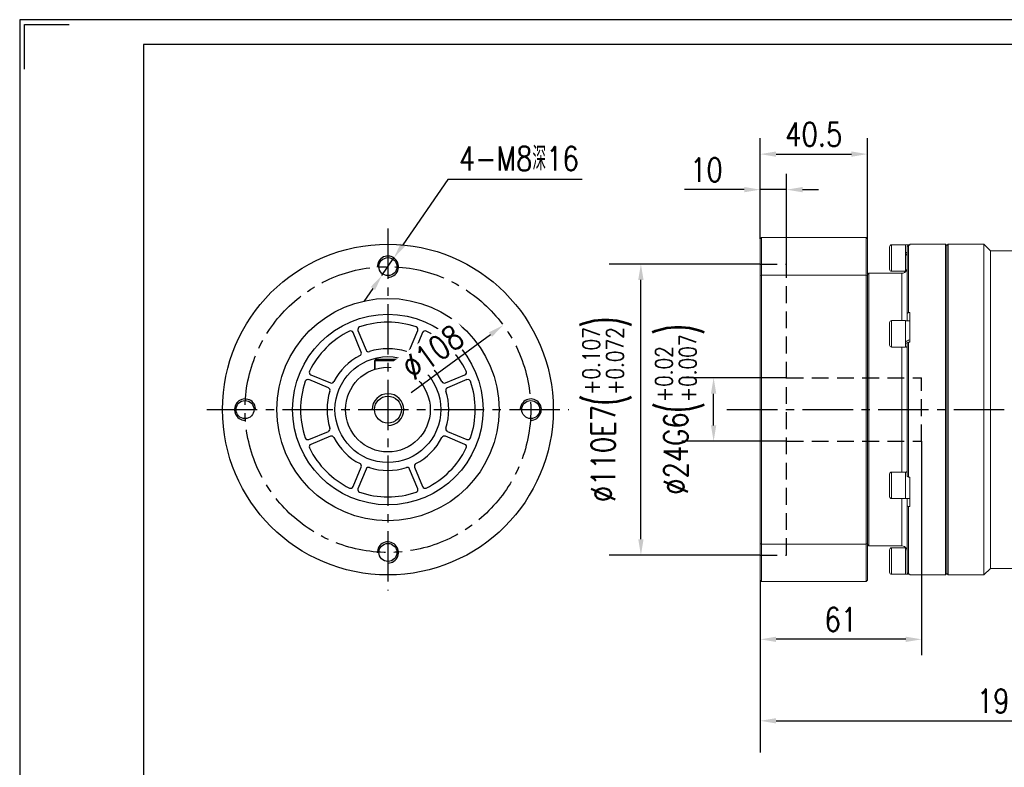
# Model space of a CAD drawing. Header units: millimetres. Extents: x 0 to 787, y 0 to 556.
# Tile 2 of 3: x 0 to 372, y 274 to 556. Entities that reach past the tile are written whole.
import ezdxf

# ---------------------------------------------------------------- set-up
doc = ezdxf.new("R2010")
doc.units = ezdxf.units.MM
doc.linetypes.add('CENTER2', pattern=[28.575, 19.05, -3.175, 3.175, -3.175])
doc.linetypes.add('DASHED2', pattern=[9.525, 6.35, -3.175])
for name, color, linetype in [('1轮廓实线层', 7, 'Continuous'), ('2细线层', 4, 'Continuous'), ('3中心线层', 1, 'CENTER2'), ('4虚线层', 6, 'DASHED2'), ('7标注层', 4, 'Continuous'), ('图框_外框线', 7, 'Continuous')]:
    doc.layers.add(name, color=color, linetype=linetype)
doc.styles.add('TH_GBDIM', font='romans.shx', dxfattribs={"width": 0.8, "bigfont": 'gbcbig.shx'})
doc.dimstyles.new('TH_GBDIM', dxfattribs={"dimscale": 6, "dimtxt": 4.5, "dimasz": 3, "dimexe": 2, "dimexo": 0, "dimgap": 1.5, "dimtad": 1, "dimdec": 1, "dimdsep": 46, "dimtxsty": 'TH_GBDIM', "dimcen": 2.5, "dimclrd": 130, "dimclre": 130, "dimclrt": 3, "dimadec": 0, "dimazin": 0, "dimtfac": 0.714286, "dimtdec": 1, "dimtmove": 0, "dimatfit": 3, "dimfxl": 1, "dimtzin": 0, "dimlwd": -1, "dimlwe": -1, "dimarcsym": 0})

# ---------------------------------------------------------------- blocks, each defined once
blk = doc.blocks.new('*D12')
at = {"layer": '7标注层', "color": 130}
for p, q in [((471.37, 394.64), (471.37, 279.53)), ((279.87, 344.64), (279.87, 279.53)), ((285.87, 291.53), (465.37, 291.53))]:
    blk.add_line(p, q, dxfattribs=at)
for points in [[(285.87, 292.53), (285.87, 290.53), (279.87, 291.53)], [(465.37, 290.53), (465.37, 292.53), (471.37, 291.53)]]:
    blk.add_solid(points, dxfattribs=at)
at = {"layer": 'Defpoints', "color": 0}
for p in [(471.37, 394.64), (279.87, 344.64), (471.37, 291.53)]:
    blk.add_point(p, dxfattribs=at)
at = {"layer": '7标注层', "color": 3, "insert": (375.62, 299.03), "char_height": 9, "attachment_point": 5, "style": 'TH_GBDIM'}
blk.add_mtext('191.5', dxfattribs=at)
blk = doc.blocks.new('*D13')
at = {"layer": '7标注层', "color": 130}
for p, q in [((279.87, 464.14), (222.78, 464.14)), ((234.78, 360.14), (234.78, 458.14)), ((279.87, 354.14), (222.78, 354.14))]:
    blk.add_line(p, q, dxfattribs=at)
for points in [[(235.78, 458.14), (233.78, 458.14), (234.78, 464.14)], [(233.78, 360.14), (235.78, 360.14), (234.78, 354.14)]]:
    blk.add_solid(points, dxfattribs=at)
at = {"layer": 'Defpoints', "color": 0}
for p in [(234.78, 464.14), (279.87, 464.14), (279.87, 354.14)]:
    blk.add_point(p, dxfattribs=at)
at = {"layer": '7标注层', "color": 3, "insert": (222, 409.14), "char_height": 9, "attachment_point": 5, "rotation": 90, "style": 'TH_GBDIM'}
blk.add_mtext('{\\A1;{%%c110}{}{E7\\H0.7143x;{\\H2x;\\W0.5;(}\\S+0.107^ +0.072;{\\H2x;\\W0.5;)}}}', dxfattribs=at)
blk = doc.blocks.new('*D14')
at = {"layer": '7标注层', "color": 130}
for p, q in [((289.87, 421.14), (250.26, 421.14)), ((262.26, 403.14), (262.26, 415.14)), ((289.87, 397.14), (250.26, 397.14))]:
    blk.add_line(p, q, dxfattribs=at)
for points in [[(263.26, 415.14), (261.26, 415.14), (262.26, 421.14)], [(261.26, 403.14), (263.26, 403.14), (262.26, 397.14)]]:
    blk.add_solid(points, dxfattribs=at)
at = {"layer": 'Defpoints', "color": 0}
for p in [(262.26, 421.14), (289.87, 421.14), (289.87, 397.14)]:
    blk.add_point(p, dxfattribs=at)
at = {"layer": '7标注层', "color": 3, "insert": (249.49, 409.14), "char_height": 9, "attachment_point": 5, "rotation": 90, "style": 'TH_GBDIM'}
blk.add_mtext('{\\A1;{%%c24}{}{G6\\H0.7143x;{\\H2x;\\W0.5;(}\\S+0.02^ +0.007;{\\H2x;\\W0.5;)}}}', dxfattribs=at)
blk = doc.blocks.new('*D27')
at = {"layer": '7标注层', "color": 130}
for p, q in [((279.87, 473.64), (279.87, 498.24)), ((289.87, 464.14), (289.87, 498.24)), ((273.87, 492.24), (251.24, 492.24)), ((289.87, 492.24), (279.87, 492.24)), ((295.87, 492.24), (301.87, 492.24))]:
    blk.add_line(p, q, dxfattribs=at)
for points in [[(273.87, 491.24), (273.87, 493.24), (279.87, 492.24)], [(295.87, 493.24), (295.87, 491.24), (289.87, 492.24)]]:
    blk.add_solid(points, dxfattribs=at)
at = {"layer": 'Defpoints', "color": 0}
for p in [(279.87, 492.24), (279.87, 473.64), (289.87, 464.14)]:
    blk.add_point(p, dxfattribs=at)
at = {"layer": '7标注层', "color": 3, "insert": (259.55, 499.74), "char_height": 9, "attachment_point": 5, "style": 'TH_GBDIM'}
blk.add_mtext('10', dxfattribs=at)
blk = doc.blocks.new('*D28')
at = {"layer": '7标注层', "color": 130}
for p, q in [((340.87, 397.14), (340.87, 316.32)), ((279.87, 344.64), (279.87, 316.32)), ((334.87, 322.32), (285.87, 322.32))]:
    blk.add_line(p, q, dxfattribs=at)
for points in [[(285.87, 323.32), (285.87, 321.32), (279.87, 322.32)], [(334.87, 321.32), (334.87, 323.32), (340.87, 322.32)]]:
    blk.add_solid(points, dxfattribs=at)
at = {"layer": 'Defpoints', "color": 0}
for p in [(340.87, 397.14), (279.87, 344.64), (279.87, 322.32)]:
    blk.add_point(p, dxfattribs=at)
at = {"layer": '7标注层', "color": 3, "insert": (310.37, 329.82), "char_height": 9, "attachment_point": 5, "style": 'TH_GBDIM'}
blk.add_mtext('61', dxfattribs=at)
blk = doc.blocks.new('*D29')
at = {"layer": '7标注层', "color": 130}
for p, q in [((279.87, 473.64), (279.87, 511.66)), ((320.37, 473.64), (320.37, 511.66)), ((285.87, 505.66), (314.37, 505.66))]:
    blk.add_line(p, q, dxfattribs=at)
for points in [[(285.87, 506.66), (285.87, 504.66), (279.87, 505.66)], [(314.37, 504.66), (314.37, 506.66), (320.37, 505.66)]]:
    blk.add_solid(points, dxfattribs=at)
at = {"layer": 'Defpoints', "color": 0}
for p in [(320.37, 505.66), (279.87, 473.64), (320.37, 473.64)]:
    blk.add_point(p, dxfattribs=at)
at = {"layer": '7标注层', "color": 3, "insert": (300.12, 513.16), "char_height": 9, "attachment_point": 5, "style": 'TH_GBDIM'}
blk.add_mtext('40.5', dxfattribs=at)
blk = doc.blocks.new('*D30')
at = {"layer": '7标注层', "color": 130}
for p, q in [((161.78, 496.13), (144.81, 471.39)), ((212.53, 496.13), (161.78, 496.13)), ((136.89, 459.84), (141.42, 466.44)), ((133.5, 454.89), (130.11, 449.94))]:
    blk.add_line(p, q, dxfattribs=at)
for points in [[(143.99, 471.95), (145.64, 470.82), (141.42, 466.44)], [(134.33, 454.33), (132.68, 455.46), (136.89, 459.84)]]:
    blk.add_solid(points, dxfattribs=at)
at = {"layer": 'Defpoints', "color": 0}
for p in [(141.42, 466.44), (136.89, 459.84)]:
    blk.add_point(p, dxfattribs=at)
at = {"layer": '7标注层', "color": 3, "insert": (188.66, 503.98), "char_height": 9, "attachment_point": 5, "style": 'TH_GBDIM'}
blk.add_mtext('{4-M8深16}{}{}', dxfattribs=at)
blk = doc.blocks.new('*D31')
at = {"layer": '7标注层', "color": 130}
blk.add_line((148.01, 415.61), (177.91, 437.46), dxfattribs=at)
blk.add_solid([(178.5, 436.65), (177.32, 438.27), (182.75, 441)], dxfattribs=at)
at = {"layer": 'Defpoints', "color": 0}
for p in [(182.75, 441), (95.56, 377.28)]:
    blk.add_point(p, dxfattribs=at)
at = {"layer": '7标注层', "color": 3, "insert": (156.11, 430.82), "char_height": 9, "attachment_point": 5, "rotation": 36.1604, "style": 'TH_GBDIM'}
blk.add_mtext('∅108', dxfattribs=at)

msp = doc.modelspace()

# ---------------------------------------------------------------- linework, layer by layer
at = {"color": 7, "linetype": 'Continuous', "lineweight": 15}
for p, q in [((280.37, 474.14), (279.87, 473.64)), ((279.87, 459.77), (279.87, 473.64)), ((280.37, 474.14), (280.37, 459.95)), ((280.37, 474.14), (319.87, 474.14)), ((319.87, 459.95), (319.87, 474.14)), ((320.37, 473.64), (319.87, 474.14)), ((320.37, 473.64), (320.37, 459.77)), ((328.77, 462.71), (328.77, 470.64)), ((334.77, 471.39), (329.52, 471.39)), ((334.77, 471.39), (334.77, 462.06)), ((336.37, 471.33), (334.77, 471.33)), ((335.37, 470.81), (335.87, 471.31)), ((335.37, 445.49), (335.37, 470.81)), ((335.87, 471.31), (335.87, 445.81)), ((336.37, 471.31), (335.87, 471.31)), ((349.87, 471.64), (336.37, 471.64)), ((336.37, 471.31), (336.37, 471.64)), ((350.37, 471.14), (349.87, 471.64)), ((349.87, 409.14), (349.87, 471.64)), ((350.87, 471.64), (350.37, 471.14)), ((350.37, 347.14), (350.37, 471.14)), ((350.37, 471.14), (350.37, 409.14)), ((364.37, 471.64), (350.87, 471.64)), ((350.87, 471.64), (350.87, 346.64)), ((366.87, 469.14), (364.37, 471.64)), ((364.37, 471.64), (364.37, 346.64)), ((379.87, 469.14), (366.87, 469.14)), ((366.87, 469.14), (366.87, 349.14)), ((328.77, 462.14), (328.77, 462.71)), ((334.77, 462.06), (334.77, 461.39)), ((334.77, 461.45), (334.96, 461.45)), ((279.87, 459.77), (280.37, 459.95)), ((279.87, 358.51), (279.87, 459.77)), ((280.37, 459.95), (280.37, 358.33)), ((319.87, 459.95), (280.37, 459.95)), ((319.87, 358.33), (319.87, 459.95)), ((319.87, 459.95), (320.37, 459.77)), ((320.87, 460.64), (320.37, 460.14)), ((320.37, 459.77), (320.37, 358.51)), ((333.37, 460.64), (320.87, 460.64)), ((320.87, 460.64), (320.87, 357.64)), ((329.52, 461.39), (334.77, 461.39)), ((335.87, 445.81), (335.37, 445.49)), ((335.37, 442.7), (335.37, 445.49)), ((335.87, 445.81), (336.37, 445.81)), ((336.37, 434.64), (336.37, 445.81)), ((328.77, 433.51), (328.77, 442.01)), ((334.77, 442.76), (329.52, 442.76)), ((334.77, 442.76), (334.77, 432.76)), ((336.37, 442.7), (334.77, 442.7)), ((329.52, 432.76), (334.77, 432.76)), ((334.77, 432.82), (335.37, 432.82)), ((335.37, 434.46), (335.87, 434.64)), ((335.37, 383.82), (335.37, 434.46)), ((335.87, 434.64), (335.87, 383.64)), ((336.37, 434.64), (335.87, 434.64)), ((349.87, 346.64), (349.87, 409.14)), ((350.37, 409.14), (350.37, 347.14)), ((328.77, 376.26), (328.77, 384.76)), ((334.77, 385.51), (329.52, 385.51)), ((334.77, 385.51), (334.77, 375.51)), ((335.37, 385.45), (334.77, 385.45)), ((335.87, 383.64), (335.37, 383.82)), ((335.87, 383.64), (336.37, 383.64)), ((336.37, 372.47), (336.37, 383.64)), ((329.52, 375.51), (334.77, 375.51)), ((334.77, 375.57), (335.89, 375.57)), ((335.37, 372.79), (335.37, 375.57)), ((335.37, 372.79), (335.87, 372.47)), ((335.37, 347.47), (335.37, 372.79)), ((335.87, 372.47), (335.87, 346.97)), ((336.37, 372.47), (335.87, 372.47)), ((280.37, 358.33), (279.87, 358.51)), ((279.87, 344.64), (279.87, 358.51)), ((280.37, 358.33), (319.87, 358.33)), ((280.37, 358.33), (280.37, 344.14)), ((320.37, 358.51), (319.87, 358.33)), ((319.87, 344.14), (319.87, 358.33)), ((320.37, 358.51), (320.37, 344.64)), ((320.37, 358.14), (320.87, 357.64)), ((320.87, 357.64), (333.37, 357.64)), ((328.77, 347.64), (328.77, 356.14)), ((334.77, 356.89), (329.52, 356.89)), ((334.77, 356.89), (334.77, 346.89)), ((334.99, 356.83), (334.77, 356.83)), ((329.52, 346.89), (334.77, 346.89)), ((334.77, 346.95), (336.37, 346.95)), ((335.87, 346.97), (335.37, 347.47)), ((335.87, 346.97), (336.37, 346.97)), ((336.37, 346.64), (336.37, 346.97)), ((336.37, 346.64), (349.87, 346.64)), ((349.87, 346.64), (350.37, 347.14)), ((350.37, 347.14), (350.87, 346.64)), ((350.87, 346.64), (364.37, 346.64)), ((364.37, 346.64), (366.87, 349.14)), ((366.87, 349.14), (379.87, 349.14)), ((279.87, 344.64), (280.37, 344.14)), ((319.87, 344.14), (280.37, 344.14)), ((319.87, 344.14), (320.37, 344.64))]:
    msp.add_line(p, q, dxfattribs=at)
at = {"color": 8, "linetype": 'Continuous', "lineweight": 15}
for p, q in [((329.52, 471.39), (329.52, 462.06)), ((329.52, 462.06), (329.52, 461.39)), ((333.37, 442.76), (333.37, 460.64)), ((329.52, 442.76), (329.52, 432.76)), ((333.37, 385.51), (333.37, 432.76)), ((329.52, 385.51), (329.52, 375.51)), ((333.37, 357.64), (333.37, 375.51)), ((329.52, 356.89), (329.52, 346.89))]:
    msp.add_line(p, q, dxfattribs=at)
at = {"color": 7, "linetype": 'Continuous', "lineweight": 15}
for centre, radius, start, end in [((329.52, 470.64), 0.75, 90, 180), ((329.52, 462.14), 0.75, 180, 270), ((333.37, 462.64), 2, 270, 300.1849), ((329.52, 442.01), 0.75, 90, 180), ((329.52, 433.51), 0.75, 180, 270), ((329.52, 384.76), 0.75, 90, 180), ((329.52, 376.26), 0.75, 180, 270), ((333.37, 355.64), 2, 59.8319, 90), ((329.52, 356.14), 0.75, 90, 180), ((329.52, 347.64), 0.75, 180, 270)]:
    msp.add_arc(centre, radius, start, end, dxfattribs=at)
for centre, major_axis, ratio, start_param, end_param in [((334.77, 466.39), (8.52, 4.72), 0.170131, 1.406573, 1.476754), ((334.77, 466.39), (5.76, 3.19), 0.170131, 1.372852, 1.476754), ((336.37, 466.39), (8.52, 4.72), 0.170131, 1.593895, 1.664858), ((334.77, 437.76), (8.47, 4.31), 0.285409, 4.568173, 4.756277), ((336.37, 437.76), (8.47, 4.31), 0.285409, 4.38007, 4.451033), ((336.37, 437.76), (8.47, 4.31), 0.285409, 4.537563, 4.568173), ((334.77, 380.51), (8.54, -0.96), 0.567504, 4.907879, 4.96418)]:
    msp.add_ellipse(centre, major_axis=major_axis, ratio=ratio, start_param=start_param, end_param=end_param, dxfattribs=at)
for points, knots in [([(335.37, 462.5), (335.35, 462.31), (335.29, 461.77), (334.9, 461.28), (334.54, 461), (334.32, 460.88), (334.36, 460.9), (334.37, 460.91)], [0, 0, 0, 0, 0.183981, 0.544087, 0.735233, 0.931888, 1, 1, 1, 1]), ([(335.37, 432.45), (335.36, 432.54), (335.34, 432.63), (335.23, 432.82), (335.23, 432.82)], [0, 0, 0, 0, 0.964475, 1, 1, 1, 1]), ([(335.23, 385.45), (335.25, 385.49), (335.34, 385.66), (335.36, 385.75), (335.37, 385.83)], [0, 0, 0, 0, 0.217717, 1, 1, 1, 1]), ([(334.37, 357.37), (334.38, 357.37), (334.39, 357.36), (334.68, 357.19), (335.02, 356.86), (335.32, 356.38), (335.36, 355.91), (335.37, 355.78)], [0, 0, 0, 0, 0.165782, 0.351663, 0.541928, 0.8683, 1, 1, 1, 1])]:
    msp.add_open_spline(points, degree=3, knots=knots, dxfattribs=at)
at = {"layer": '1轮廓实线层', "color": 0, "linetype": 'Continuous', "lineweight": 30}
for p, q in [((129.08, 430.85), (126.01, 438.26)), ((127.86, 439.03), (130.93, 431.62)), ((147.38, 431.62), (150.45, 439.03)), ((152.3, 438.26), (149.23, 430.85)), ((134.16, 427.54), (134.76, 428.14)), ((134.76, 428.14), (143.56, 428.14)), ((144.16, 427.54), (143.56, 428.14)), ((144.16, 427.54), (134.16, 427.54)), ((134.16, 424.34), (134.16, 427.54)), ((144.16, 424.34), (144.16, 427.54)), ((110.03, 422.29), (117.44, 419.22)), ((160.87, 419.22), (168.28, 422.29)), ((116.68, 417.37), (109.27, 420.44)), ((169.04, 420.44), (161.63, 417.37)), ((109.27, 397.84), (116.68, 400.91)), ((117.44, 399.06), (110.03, 395.99)), ((168.28, 395.99), (160.87, 399.06)), ((161.63, 400.91), (169.04, 397.84)), ((126.01, 380.02), (129.08, 387.43)), ((149.23, 387.43), (152.3, 380.02)), ((130.93, 386.66), (127.86, 379.25)), ((150.45, 379.25), (147.38, 386.66))]:
    msp.add_line(p, q, dxfattribs=at)
at = {"layer": '1轮廓实线层'}
for p, q in [((134.66, 428.14), (134.16, 427.64)), ((134.66, 428.14), (143.66, 428.14)), ((143.66, 428.14), (144.16, 427.64)), ((134.16, 427.64), (134.16, 424.34)), ((144.16, 427.64), (144.16, 424.34))]:
    msp.add_line(p, q, dxfattribs=at)
at = {"layer": '1轮廓实线层', "color": 0, "linetype": 'Continuous', "lineweight": 30}
for centre, radius in [((139.16, 409.14), 62.5), ((139.16, 463.14), 3.4), ((139.16, 409.14), 42), ((139.16, 409.14), 36), ((139.16, 409.14), 20), ((85.16, 409.14), 3.4), ((193.16, 409.14), 3.4), ((139.16, 355.14), 3.4)]:
    msp.add_circle(centre, radius, dxfattribs=at)
at = {"layer": '1轮廓实线层'}
for radius in [16, 5.1]:
    msp.add_circle((139.16, 409.14), radius, dxfattribs=at)
at = {"layer": '1轮廓实线层', "color": 0, "linetype": 'Continuous', "lineweight": 30}
for centre, radius, start, end in [((128.78, 439.41), 1, 108.9167, 202.5), ((139.16, 409.14), 33, 71.0833, 108.9167), ((149.53, 439.41), 1, 337.5, 71.0833), ((139.16, 409.14), 33, 116.0833, 153.9167), ((125.09, 437.88), 1, 22.5, 116.0833), ((153.23, 437.88), 1, 63.9167, 157.5), ((139.16, 409.14), 33, 26.0833, 63.9167), ((139.16, 409.14), 23, 72.2802, 107.7198), ((139.16, 409.14), 23, 117.2802, 152.7198), ((128.16, 430.47), 1, 297.2802, 22.5), ((131.85, 432), 1, 202.5, 287.7198), ((146.46, 432), 1, 252.2802, 337.5), ((150.16, 430.47), 1, 157.5, 242.7198), ((139.16, 409.14), 23, 27.2802, 62.7198), ((108.88, 419.51), 1, 67.5, 161.0833), ((110.41, 423.21), 1, 153.9167, 247.5), ((167.9, 423.21), 1, 292.5, 26.0833), ((169.43, 419.51), 1, 18.9167, 112.5), ((139.16, 409.14), 33, 161.0833, 198.9167), ((116.29, 416.44), 1, 342.2802, 67.5), ((117.83, 420.14), 1, 247.5, 332.7198), ((160.49, 420.14), 1, 207.2802, 292.5), ((162.02, 416.44), 1, 112.5, 197.7198), ((139.16, 409.14), 33, 341.0833, 18.9167), ((139.16, 409.14), 23, 162.2802, 197.7198), ((139.16, 409.14), 23, 342.2802, 17.7198), ((116.29, 401.84), 1, 292.5, 17.7198), ((162.02, 401.84), 1, 162.2802, 247.5), ((108.88, 398.77), 1, 198.9167, 292.5), ((117.83, 398.14), 1, 27.2802, 112.5), ((139.16, 409.14), 23, 207.2802, 242.7198), ((139.16, 409.14), 23, 297.2802, 332.7198), ((160.49, 398.14), 1, 67.5, 152.7198), ((169.43, 398.77), 1, 247.5, 341.0833), ((110.41, 395.07), 1, 112.5, 206.0833), ((139.16, 409.14), 33, 206.0833, 243.9167), ((139.16, 409.14), 33, 296.0833, 333.9167), ((167.9, 395.07), 1, 333.9167, 67.5), ((128.16, 387.81), 1, 337.5, 62.7198), ((131.85, 386.28), 1, 72.2802, 157.5), ((139.16, 409.14), 23, 252.2802, 287.7198), ((146.46, 386.28), 1, 22.5, 107.7198), ((150.16, 387.81), 1, 117.2802, 202.5), ((125.09, 380.4), 1, 243.9167, 337.5), ((153.23, 380.4), 1, 202.5, 296.0833), ((128.78, 378.87), 1, 157.5, 251.0833), ((139.16, 409.14), 33, 251.0833, 288.9167), ((149.53, 378.87), 1, 288.9167, 22.5)]:
    msp.add_arc(centre, radius, start, end, dxfattribs=at)
at = {"layer": '2细线层'}
for centre, radius, start, end in [((139.16, 463.14), 4, 270, 182.1226), ((85.16, 409.14), 4, 357.8774, 270), ((139.16, 409.14), 6, 270, 180), ((193.16, 409.14), 4, 270, 182.1226), ((139.16, 355.14), 4, 270, 182.1226)]:
    msp.add_arc(centre, radius, start, end, dxfattribs=at)
at = {"layer": '3中心线层'}
for p, q in [((139.16, 477.54), (139.16, 340.74)), ((70.76, 409.14), (207.56, 409.14)), ((267.32, 409.14), (480.62, 409.14))]:
    msp.add_line(p, q, dxfattribs=at)
msp.add_circle((139.16, 409.14), 54, dxfattribs=at)
at = {"layer": '4虚线层', "lineweight": 30}
for p, q in [((279.87, 464.14), (289.87, 464.14)), ((289.87, 354.14), (289.87, 464.14)), ((289.87, 421.14), (340.87, 421.14)), ((340.87, 397.14), (340.87, 421.14)), ((289.87, 397.14), (340.87, 397.14)), ((279.87, 354.14), (289.87, 354.14))]:
    msp.add_line(p, q, dxfattribs=at)
at = {"layer": '图框_外框线', "color": 3}
msp.add_lwpolyline([(0, 0), (786.91, 0), (786.91, 556.45), (0, 556.45)], close=True, dxfattribs=at)
msp.add_lwpolyline([(1.87, 537.72), (1.87, 554.58), (18.74, 554.58)], dxfattribs=at)
at = {"layer": '图框_外框线', "color": 3, "lineweight": 25}
msp.add_lwpolyline([(46.84, 9.37), (777.54, 9.37), (777.54, 547.09), (46.84, 547.09)], close=True, dxfattribs=at)

# ---------------------------------------------------------------- dimensions: what is measured, and where the dimension line sits
at = {"layer": '7标注层'}
for base, p1, p2, override, picture, middle in [((320.37, 505.66), (279.87, 473.64), (320.37, 473.64), {"dimtxt": 1.5, "dimasz": 1, "dimexe": 1, "dimgap": 0.5}, '*D29', (300.12, 513.16)), ((279.87, 492.24), (289.87, 464.14), (279.87, 473.64), {"dimtxt": 1.5, "dimasz": 1, "dimexe": 1, "dimgap": 0.5}, '*D27', (259.55, 499.74)), ((279.87, 322.32), (340.87, 397.14), (279.87, 344.64), {"dimtxt": 1.5, "dimasz": 1, "dimexe": 1, "dimgap": 0.5}, '*D28', (310.37, 329.82)), ((471.37, 291.53), (279.87, 344.64), (471.37, 394.64), {"dimtxt": 1.5, "dimasz": 1, "dimgap": 0.5}, '*D12', (375.62, 299.03))]:
    dim = msp.add_linear_dim(base=base, p1=p1, p2=p2, dimstyle='TH_GBDIM', override=override, dxfattribs=at)
    dim.commit()
    dim.dimension.update_dxf_attribs({"geometry": picture, "text_midpoint": middle})
dim = msp.add_diameter_dim_2p(p1=(136.89, 459.84), p2=(141.42, 466.44), text='{4-M8深16}{}{}', dimstyle='TH_GBDIM', override={"dimtxt": 1.5, "dimasz": 1, "dimgap": 0.5, "dimtoh": 1}, dxfattribs=at)
dim.commit()
dim.dimension.update_dxf_attribs({"geometry": '*D30', "text_midpoint": (188.66, 496.13), "dimtype": 163})
for base, p1, p2, text, override, picture, middle in [((234.78, 464.14), (279.87, 354.14), (279.87, 464.14), '{\\A1;{%%c<>}{}{E7\\H0.7143x;{\\H2x;\\W0.5;(}\\S+0.107^ +0.072;{\\H2x;\\W0.5;)}}}', {"dimtxt": 1.5, "dimasz": 1, "dimgap": 0.5, "dimtp": 0.107, "dimtm": -0.072, "dimtdec": 3, "dimtzin": 8}, '*D13', (234.78, 409.14)), ((262.26, 421.14), (289.87, 397.14), (289.87, 421.14), '{\\A1;{%%c<>}{}{G6\\H0.7143x;{\\H2x;\\W0.5;(}\\S+0.02^ +0.007;{\\H2x;\\W0.5;)}}}', {"dimtxt": 1.5, "dimasz": 1, "dimgap": 0.5, "dimtp": 0.02, "dimtm": -0.007, "dimtdec": 3, "dimtzin": 8}, '*D14', (262.26, 409.14))]:
    dim = msp.add_linear_dim(base=base, p1=p1, p2=p2, angle=90, text=text, dimstyle='TH_GBDIM', override=override, dxfattribs=at)
    dim.commit()
    dim.dimension.update_dxf_attribs({"geometry": picture, "text_midpoint": middle, "dimtype": 160})

# ---------------------------------------------------------------- next in the draw order: wipeouts: each hides what was drawn before it
msp.add_wipeout([(146.55, 416.68), (139.65, 426.12), (164.19, 444.06), (171.09, 434.61)]).dxf.layer = '1轮廓实线层'

# ---------------------------------------------------------------- next in the draw order: dimensions: what is measured, and where the dimension line sits
dim = msp.add_diameter_dim_2p(p1=(95.56, 377.28), p2=(182.75, 441), dimstyle='TH_GBDIM', override={"dimtxt": 1.5, "dimasz": 1, "dimgap": 0.5}, dxfattribs=at)
dim.commit()
dim.dimension.update_dxf_attribs({"geometry": '*D31', "text_midpoint": (160.54, 424.77), "dimtype": 163})

doc.saveas('drawing.dxf')
